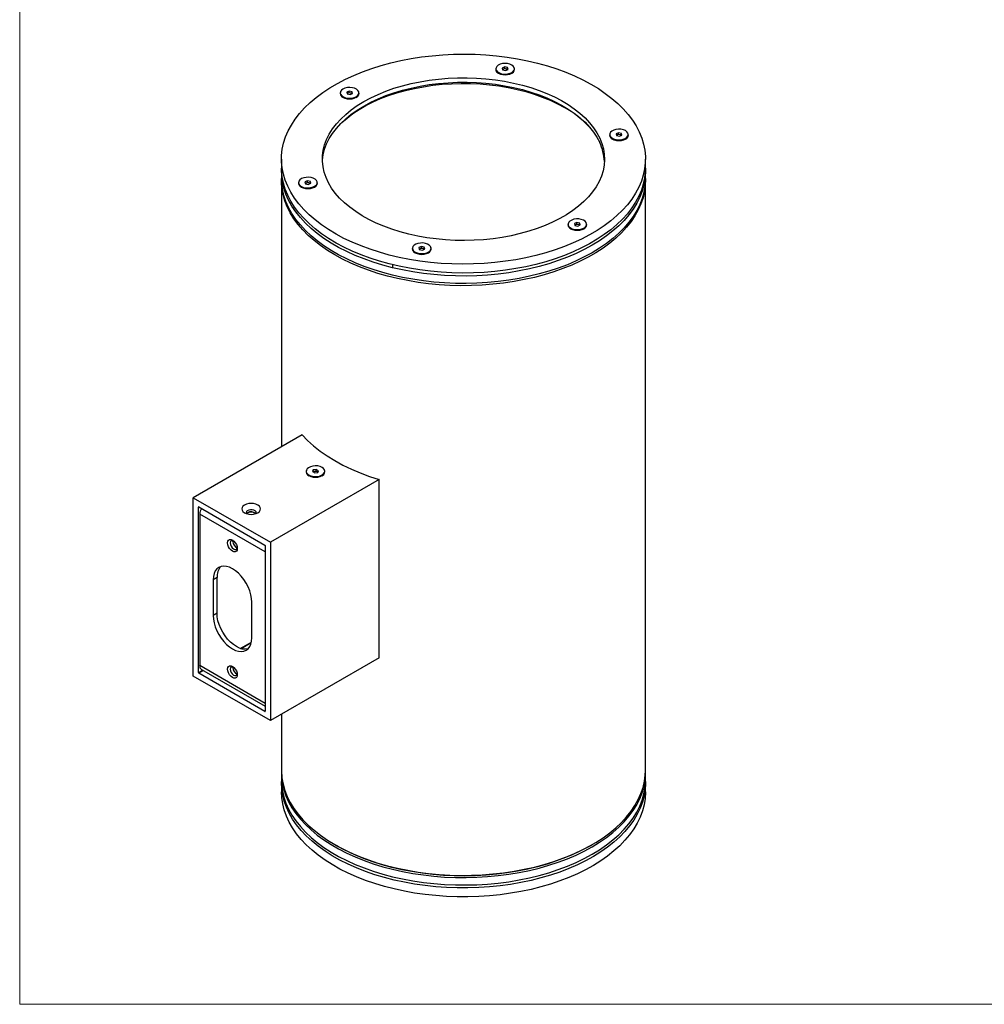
# Model space of a CAD drawing. Header units: millimetres. Extents: x -633 to 2709, y -2030 to 563.
# Tile 1 of 16: x -633 to -103, y -2030 to -1489. Entities that reach past the tile are written whole.
import ezdxf

# ---------------------------------------------------------------- set-up
doc = ezdxf.new("R2010")
doc.units = ezdxf.units.MM

msp = doc.modelspace()

# ---------------------------------------------------------------- linework, layer by layer
at = {"color": 7, "linetype": 'Continuous', "lineweight": 18}
for p, q in [((-632.58, -413.54), (-632.58, -2030.42)), ((-632.58, -2030.42), (406.5, -2030.42))]:
    msp.add_line(p, q, dxfattribs=at)
at = {"color": 7, "linetype": 'Continuous', "lineweight": 25}
for p, q in [((-366.04, -1515.13), (-367.41, -1515.73)), ((-364.44, -1515.51), (-366.04, -1515.13)), ((-366.04, -1516.06), (-366.04, -1515.13)), ((-364.21, -1516.5), (-364.44, -1515.51)), ((-364.44, -1516.45), (-364.44, -1515.51)), ((-370.91, -1516.12), (-370.91, -1516.53)), ((-367.41, -1515.73), (-367.19, -1516.73)), ((-366.73, -1516.37), (-367.22, -1516.59)), ((-367.19, -1516.73), (-365.59, -1517.11)), ((-366.04, -1516.06), (-366.73, -1516.37)), ((-365.24, -1516.26), (-366.04, -1516.06)), ((-365.59, -1517.11), (-364.21, -1516.5)), ((-364.44, -1516.45), (-365.24, -1516.26)), ((-364.41, -1516.59), (-364.44, -1516.45)), ((-360.71, -1516.53), (-360.71, -1516.12)), ((-456.4, -1529.34), (-456.4, -1529.75)), ((-451.52, -1528.35), (-452.9, -1528.96)), ((-452.9, -1528.96), (-452.67, -1529.95)), ((-452.21, -1529.59), (-452.7, -1529.81)), ((-452.67, -1529.95), (-451.07, -1530.33)), ((-451.52, -1529.29), (-452.21, -1529.59)), ((-449.92, -1528.73), (-451.52, -1528.35)), ((-451.52, -1529.29), (-451.52, -1528.35)), ((-450.72, -1529.48), (-451.52, -1529.29)), ((-451.07, -1530.33), (-449.7, -1529.72)), ((-449.92, -1529.67), (-450.72, -1529.48)), ((-449.7, -1529.72), (-449.92, -1528.73)), ((-449.92, -1529.67), (-449.92, -1528.73)), ((-449.89, -1529.81), (-449.92, -1529.67)), ((-446.2, -1529.75), (-446.2, -1529.34)), ((-308.33, -1552.24), (-308.33, -1552.65)), ((-308.33, -1552.65), (-308.29, -1553.04)), ((-303.46, -1551.25), (-304.83, -1551.86)), ((-304.83, -1551.86), (-304.61, -1552.85)), ((-304.15, -1552.5), (-304.64, -1552.71)), ((-304.61, -1552.85), (-303.01, -1553.23)), ((-303.46, -1552.19), (-304.15, -1552.5)), ((-301.86, -1551.63), (-303.46, -1551.25)), ((-303.46, -1552.19), (-303.46, -1551.25)), ((-302.66, -1552.38), (-303.46, -1552.19)), ((-303.01, -1553.23), (-301.63, -1552.63)), ((-301.86, -1552.57), (-302.66, -1552.38)), ((-301.63, -1552.63), (-301.86, -1551.63)), ((-301.86, -1552.57), (-301.86, -1551.63)), ((-301.83, -1552.71), (-301.86, -1552.57)), ((-298.13, -1552.65), (-298.13, -1552.24)), ((-488.72, -1565.79), (-488.72, -1570.69)), ((-288.72, -1570.69), (-288.72, -1565.79)), ((-488.72, -1572.33), (-488.72, -1576.41)), ((-288.72, -1576.41), (-288.72, -1572.33)), ((-488.72, -1577.63), (-488.72, -1723.96)), ((-479.3, -1578.69), (-479.3, -1579.1)), ((-474.43, -1577.7), (-475.8, -1578.31)), ((-475.8, -1578.31), (-475.58, -1579.3)), ((-475.12, -1578.94), (-475.61, -1579.16)), ((-475.58, -1579.3), (-473.98, -1579.68)), ((-474.43, -1578.64), (-475.12, -1578.94)), ((-472.83, -1578.08), (-474.43, -1577.7)), ((-474.43, -1578.64), (-474.43, -1577.7)), ((-473.63, -1578.83), (-474.43, -1578.64)), ((-473.98, -1579.68), (-472.6, -1579.07)), ((-472.83, -1579.02), (-473.63, -1578.83)), ((-472.6, -1579.07), (-472.83, -1578.08)), ((-472.83, -1579.02), (-472.83, -1578.08)), ((-472.8, -1579.16), (-472.83, -1579.02)), ((-469.1, -1579.1), (-469.1, -1578.69)), ((-288.72, -1901.8), (-288.72, -1577.63)), ((-331.24, -1601.59), (-331.24, -1602)), ((-326.37, -1600.6), (-327.74, -1601.21)), ((-327.74, -1601.21), (-327.51, -1602.2)), ((-327.05, -1601.84), (-327.55, -1602.06)), ((-327.51, -1602.2), (-325.91, -1602.58)), ((-326.37, -1601.54), (-327.05, -1601.84)), ((-324.77, -1600.98), (-326.37, -1600.6)), ((-326.37, -1601.54), (-326.37, -1600.6)), ((-325.57, -1601.73), (-326.37, -1601.54)), ((-325.91, -1602.58), (-324.54, -1601.98)), ((-324.77, -1601.92), (-325.57, -1601.73)), ((-324.54, -1601.98), (-324.77, -1600.98)), ((-324.77, -1601.92), (-324.77, -1600.98)), ((-324.73, -1602.06), (-324.77, -1601.92)), ((-321.04, -1602), (-321.04, -1601.59)), ((-416.72, -1614.82), (-416.72, -1615.22)), ((-411.85, -1613.82), (-413.22, -1614.43)), ((-413.22, -1614.43), (-413, -1615.42)), ((-412.54, -1615.07), (-413.03, -1615.29)), ((-413, -1615.42), (-411.4, -1615.81)), ((-411.85, -1614.76), (-412.54, -1615.07)), ((-410.25, -1614.21), (-411.85, -1613.82)), ((-411.85, -1614.76), (-411.85, -1613.82)), ((-411.05, -1614.95), (-411.85, -1614.76)), ((-411.4, -1615.81), (-410.02, -1615.2)), ((-410.25, -1615.15), (-411.05, -1614.95)), ((-410.02, -1615.2), (-410.25, -1614.21)), ((-410.25, -1615.15), (-410.25, -1614.21)), ((-410.22, -1615.28), (-410.25, -1615.15)), ((-406.52, -1615.22), (-406.52, -1614.82)), ((-427.79, -1623.66), (-427.79, -1625.48)), ((-477.39, -1717.42), (-537.21, -1751.95)), ((-475.14, -1737.34), (-475.14, -1737.75)), ((-471.26, -1736.63), (-471.71, -1737.6)), ((-469.59, -1736.37), (-471.26, -1736.63)), ((-471.26, -1737.57), (-471.26, -1736.63)), ((-470.42, -1737.44), (-471.26, -1737.57)), ((-469.59, -1737.31), (-470.42, -1737.44)), ((-468.36, -1737.08), (-469.59, -1736.37)), ((-469.59, -1737.31), (-469.59, -1736.37)), ((-468.98, -1737.67), (-469.59, -1737.31)), ((-468.81, -1738.05), (-468.36, -1737.08)), ((-464.94, -1737.75), (-464.94, -1737.34)), ((-434.96, -1741.91), (-494.78, -1776.45)), ((-471.71, -1737.6), (-470.48, -1738.31)), ((-471.26, -1737.57), (-471.37, -1737.8)), ((-470.48, -1738.31), (-468.81, -1738.05)), ((-468.71, -1737.82), (-468.98, -1737.67)), ((-434.96, -1839.89), (-434.96, -1741.91)), ((-537.21, -1751.95), (-494.78, -1776.45)), ((-537.21, -1849.94), (-537.21, -1751.95)), ((-534.21, -1756.96), (-534.38, -1757.06)), ((-534.38, -1848.1), (-534.38, -1757.06)), ((-534.21, -1756.96), (-497.79, -1777.98)), ((-497.61, -1781.75), (-533.68, -1760.94)), ((-533.68, -1760.94), (-533.68, -1844.22)), ((-515.47, -1775.94), (-515.41, -1775.43)), ((-497.61, -1778.28), (-497.61, -1869.33)), ((-494.78, -1776.45), (-494.78, -1874.43)), ((-524.13, -1795.84), (-526.25, -1797.07)), ((-524.13, -1815.44), (-524.13, -1795.84)), ((-526.25, -1797.07), (-526.25, -1816.66)), ((-505.04, -1828.91), (-505.04, -1809.31)), ((-524.13, -1815.44), (-526.25, -1816.66)), ((-511.35, -1834.81), (-505.26, -1831.29)), ((-505.37, -1831.76), (-510.89, -1834.95)), ((-434.96, -1839.89), (-494.78, -1874.43)), ((-497.61, -1865.04), (-533.68, -1844.22)), ((-515.47, -1845.34), (-515.41, -1844.83)), ((-494.78, -1874.43), (-537.21, -1849.94)), ((-534.38, -1848.1), (-531.99, -1846.72)), ((-531.63, -1846.92), (-534.21, -1848.41)), ((-497.79, -1869.43), (-534.21, -1848.41)), ((-532.74, -1846.28), (-497.61, -1866.56)), ((-497.79, -1869.43), (-497.61, -1869.33)), ((-488.72, -1870.93), (-488.72, -1901.8)), ((-488.72, -1903.02), (-488.72, -1907.11)), ((-288.72, -1907.11), (-288.72, -1903.02)), ((-488.72, -1908.74), (-488.72, -1913.64)), ((-288.72, -1913.64), (-288.72, -1908.74)), ((-459.44, -1942.61), (-458.38, -1943.23)), ((-319.06, -1943.23), (-318, -1942.61))]:
    msp.add_line(p, q, dxfattribs=at)
at = {"color": 7, "linetype": 'Continuous', "lineweight": 25, "flags": 128}
for points in [[(-292.13, -1550.85), (-290.76, -1554.18), (-289.74, -1557.55), (-289.07, -1560.95), (-288.75, -1564.37), (-288.78, -1567.79), (-289.16, -1571.2), (-289.89, -1574.6), (-290.97, -1577.96), (-292.39, -1581.28), (-294.15, -1584.55), (-296.24, -1587.75), (-298.65, -1590.88), (-301.38, -1593.91), (-304.42, -1596.85), (-307.76, -1599.68), (-311.38, -1602.39), (-315.27, -1604.97), (-319.42, -1607.41), (-323.81, -1609.71), (-328.43, -1611.85), (-333.26, -1613.83), (-338.29, -1615.64), (-343.5, -1617.28), (-348.86, -1618.74), (-354.36, -1620.01), (-359.99, -1621.09), (-365.71, -1621.97), (-371.52, -1622.66), (-377.38, -1623.15), (-383.29, -1623.44), (-389.21, -1623.52), (-395.14, -1623.4), (-401.04, -1623.08), (-406.89, -1622.56), (-412.69, -1621.84), (-418.4, -1620.92), (-424, -1619.81), (-429.48, -1618.51), (-434.82, -1617.02), (-440, -1615.35), (-444.99, -1613.51), (-449.79, -1611.51), (-454.37, -1609.34), (-458.73, -1607.01), (-462.83, -1604.55), (-466.68, -1601.95), (-470.25, -1599.22), (-473.54, -1596.37), (-476.53, -1593.41), (-479.21, -1590.36), (-481.57, -1587.22), (-483.61, -1584.01), (-485.31, -1580.73), (-486.68, -1577.4), (-487.69, -1574.03), (-488.37, -1570.63), (-488.69, -1567.22), (-488.66, -1563.8), (-488.28, -1560.38), (-487.55, -1556.99), (-486.47, -1553.62), (-485.05, -1550.3), (-483.29, -1547.03), (-481.2, -1543.83), (-478.79, -1540.71), (-476.05, -1537.67), (-473.01, -1534.74), (-469.68, -1531.91), (-466.06, -1529.2), (-462.17, -1526.62), (-458.02, -1524.17), (-453.63, -1521.88), (-449.01, -1519.73), (-444.17, -1517.75), (-439.15, -1515.94), (-433.94, -1514.3), (-428.58, -1512.85), (-423.08, -1511.58), (-417.45, -1510.5), (-411.73, -1509.61), (-405.92, -1508.92), (-400.06, -1508.44), (-394.15, -1508.15), (-388.22, -1508.06), (-382.3, -1508.18), (-376.4, -1508.5), (-370.54, -1509.03), (-364.75, -1509.75), (-359.04, -1510.67), (-353.44, -1511.78), (-347.95, -1513.08), (-342.62, -1514.56), (-337.44, -1516.23), (-332.45, -1518.07), (-327.65, -1520.08), (-323.06, -1522.25), (-318.71, -1524.57), (-314.6, -1527.04), (-310.76, -1529.64), (-307.18, -1532.37), (-303.9, -1535.22), (-300.91, -1538.17), (-298.23, -1541.22), (-295.87, -1544.36), (-293.83, -1547.57), (-292.13, -1550.85)], [(-367.77, -1518.84), (-366.42, -1519.04), (-365.03, -1519.03), (-363.7, -1518.8), (-362.53, -1518.37), (-361.6, -1517.77), (-360.98, -1517.06), (-360.72, -1516.27), (-360.84, -1515.47), (-361.33, -1514.72), (-362.15, -1514.07), (-363.24, -1513.58), (-364.52, -1513.27), (-365.9, -1513.17), (-367.27, -1513.3), (-368.54, -1513.63), (-369.6, -1514.14), (-370.38, -1514.81), (-370.82, -1515.57), (-370.89, -1516.37), (-370.59, -1517.15), (-369.93, -1517.86), (-368.96, -1518.43), (-367.77, -1518.84)], [(-370.87, -1515.76), (-371.01, -1516.44), (-370.84, -1517.22)], [(-370.84, -1517.22), (-370.32, -1517.94), (-369.49, -1518.57), (-368.41, -1519.04), (-367.16, -1519.34), (-365.81, -1519.45), (-364.47, -1519.34), (-363.21, -1519.04), (-362.14, -1518.57), (-361.31, -1517.94), (-360.79, -1517.22), (-360.61, -1516.44), (-360.75, -1515.76)], [(-313.86, -1554.21), (-312.68, -1557.16), (-311.84, -1560.14), (-311.35, -1563.15), (-311.22, -1566.17), (-311.44, -1569.19), (-312.02, -1572.19), (-312.94, -1575.17), (-314.21, -1578.1), (-315.82, -1580.98), (-317.76, -1583.78), (-320.03, -1586.51), (-322.61, -1589.14), (-325.49, -1591.66), (-328.66, -1594.07), (-332.1, -1596.34), (-335.8, -1598.48), (-339.74, -1600.47), (-343.91, -1602.3), (-348.28, -1603.96), (-352.84, -1605.45), (-357.56, -1606.76), (-362.42, -1607.88), (-367.4, -1608.81), (-372.48, -1609.54), (-377.63, -1610.07), (-382.83, -1610.4), (-388.06, -1610.53), (-393.3, -1610.45), (-398.51, -1610.17), (-403.68, -1609.69), (-408.78, -1609.01), (-413.79, -1608.13), (-418.68, -1607.05), (-423.44, -1605.79), (-428.03, -1604.35), (-432.45, -1602.73), (-436.67, -1600.94), (-440.67, -1598.99), (-444.44, -1596.89), (-447.95, -1594.65), (-451.19, -1592.27), (-454.14, -1589.78), (-456.8, -1587.17), (-459.14, -1584.47), (-461.16, -1581.69), (-462.86, -1578.83), (-464.21, -1575.91), (-465.22, -1572.94), (-465.88, -1569.94), (-466.19, -1566.93), (-466.15, -1563.9), (-465.75, -1560.89), (-465, -1557.9), (-463.91, -1554.94), (-462.47, -1552.04), (-460.69, -1549.2), (-458.58, -1546.43), (-456.16, -1543.75), (-453.43, -1541.17), (-450.4, -1538.71), (-447.09, -1536.37), (-443.52, -1534.16), (-439.7, -1532.09), (-435.64, -1530.18), (-431.37, -1528.44), (-426.9, -1526.86), (-422.26, -1525.46), (-417.47, -1524.25), (-412.54, -1523.22), (-407.51, -1522.39), (-402.39, -1521.75), (-397.21, -1521.32), (-391.99, -1521.09), (-386.76, -1521.07), (-381.53, -1521.25), (-376.34, -1521.63), (-371.2, -1522.21), (-366.14, -1522.99), (-361.19, -1523.97), (-356.36, -1525.14), (-351.68, -1526.49), (-347.17, -1528.03), (-342.85, -1529.73), (-338.74, -1531.6), (-334.85, -1533.63), (-331.21, -1535.8), (-327.84, -1538.11), (-324.74, -1540.55), (-321.93, -1543.1), (-319.43, -1545.75), (-317.24, -1548.5), (-315.38, -1551.32), (-313.86, -1554.21)], [(-466.19, -1567.06), (-466.15, -1566.35), (-465.75, -1563.34), (-465, -1560.35), (-463.91, -1557.39), (-462.47, -1554.49), (-460.69, -1551.65), (-458.58, -1548.88), (-456.16, -1546.2), (-453.43, -1543.62), (-450.4, -1541.16), (-447.09, -1538.81), (-443.52, -1536.61), (-439.7, -1534.54), (-435.64, -1532.63), (-431.37, -1530.89), (-426.9, -1529.31), (-422.26, -1527.91), (-417.47, -1526.69), (-412.54, -1525.67), (-407.51, -1524.84), (-402.39, -1524.2), (-397.21, -1523.77), (-391.99, -1523.54), (-386.76, -1523.52), (-381.53, -1523.7), (-376.34, -1524.08), (-371.2, -1524.66), (-366.14, -1525.44), (-361.19, -1526.42), (-356.36, -1527.59), (-351.68, -1528.94), (-347.17, -1530.48), (-342.85, -1532.18), (-338.74, -1534.05), (-334.85, -1536.08), (-331.21, -1538.25), (-327.84, -1540.56), (-324.74, -1543), (-321.93, -1545.55), (-319.43, -1548.2), (-317.24, -1550.95), (-315.38, -1553.77), (-313.86, -1556.66)], [(-457.51, -1547.63), (-455.58, -1545.72), (-452.69, -1543.2), (-449.5, -1540.79), (-446.05, -1538.51), (-442.34, -1536.37), (-438.39, -1534.38), (-434.22, -1532.54), (-429.85, -1530.87), (-425.29, -1529.37), (-420.57, -1528.05), (-415.7, -1526.91), (-410.72, -1525.97), (-405.64, -1525.22), (-400.48, -1524.66), (-395.27, -1524.31), (-390.03, -1524.16), (-384.79, -1524.21), (-379.56, -1524.46), (-374.37, -1524.91), (-369.25, -1525.57), (-364.21, -1526.42), (-359.29, -1527.46), (-354.49, -1528.69), (-349.85, -1530.1), (-345.38, -1531.68), (-341.1, -1533.44), (-337.04, -1535.35), (-333.21, -1537.42)], [(-448.19, -1531.68), (-447.22, -1531.11), (-446.54, -1530.4), (-446.22, -1529.62), (-446.28, -1528.82), (-446.7, -1528.06), (-447.47, -1527.39), (-448.53, -1526.87), (-449.78, -1526.53), (-451.15, -1526.4), (-452.53, -1526.48), (-453.82, -1526.78), (-454.92, -1527.27), (-455.76, -1527.91), (-456.26, -1528.66), (-456.39, -1529.46), (-456.15, -1530.25), (-455.55, -1530.97), (-454.63, -1531.57), (-453.46, -1532.01), (-452.14, -1532.24), (-450.75, -1532.27), (-449.4, -1532.07), (-448.19, -1531.68)], [(-456.36, -1528.98), (-456.5, -1529.67), (-456.32, -1530.44)], [(-456.32, -1530.44), (-455.8, -1531.17), (-454.97, -1531.79), (-453.9, -1532.27), (-452.64, -1532.57), (-451.3, -1532.67), (-449.95, -1532.57), (-448.7, -1532.27), (-447.62, -1531.79), (-446.79, -1531.17), (-446.27, -1530.44), (-446.1, -1529.67), (-446.24, -1528.98)], [(-308.3, -1551.88), (-308.43, -1552.57), (-308.26, -1553.35)], [(-308.29, -1552.63), (-307.92, -1553.4), (-307.21, -1554.09), (-306.2, -1554.64), (-304.97, -1555.01), (-303.61, -1555.18), (-302.23, -1555.13), (-300.91, -1554.87), (-299.77, -1554.41), (-298.89, -1553.79), (-298.33, -1553.05), (-298.13, -1552.26), (-298.32, -1551.47), (-298.86, -1550.73), (-299.73, -1550.1), (-300.86, -1549.64), (-302.17, -1549.36), (-303.55, -1549.3), (-304.91, -1549.46), (-306.15, -1549.83), (-307.17, -1550.37), (-307.9, -1551.05), (-308.28, -1551.83), (-308.29, -1552.63)], [(-308.26, -1553.35), (-307.74, -1554.07), (-306.91, -1554.69), (-305.83, -1555.17), (-304.58, -1555.47), (-303.23, -1555.57), (-301.89, -1555.47), (-300.63, -1555.17), (-299.56, -1554.69), (-298.73, -1554.07), (-298.21, -1553.35), (-298.03, -1552.57), (-298.17, -1551.88)], [(-288.72, -1570.69), (-288.78, -1572.69), (-289.16, -1576.1), (-289.89, -1579.5), (-290.97, -1582.86), (-292.39, -1586.18), (-294.15, -1589.45), (-296.24, -1592.65), (-298.65, -1595.78), (-301.38, -1598.81), (-304.42, -1601.75), (-307.76, -1604.58), (-311.38, -1607.29), (-315.27, -1609.87), (-319.42, -1612.31), (-323.81, -1614.61), (-328.43, -1616.75), (-333.26, -1618.73), (-338.29, -1620.54), (-343.5, -1622.18), (-348.86, -1623.64), (-354.36, -1624.91), (-359.99, -1625.99), (-365.71, -1626.87), (-371.52, -1627.56), (-377.38, -1628.05), (-383.29, -1628.34), (-389.21, -1628.42), (-395.14, -1628.3), (-401.04, -1627.98), (-406.89, -1627.46), (-412.69, -1626.74), (-418.4, -1625.82), (-424, -1624.71), (-429.48, -1623.41), (-434.82, -1621.92), (-440, -1620.25), (-444.99, -1618.41), (-449.79, -1616.4), (-454.37, -1614.24), (-458.73, -1611.91), (-462.83, -1609.45), (-466.68, -1606.84), (-470.25, -1604.11), (-473.54, -1601.27), (-476.53, -1598.31), (-479.21, -1595.26), (-481.57, -1592.12), (-483.61, -1588.91), (-485.31, -1585.63), (-486.68, -1582.3), (-487.69, -1578.93), (-488.37, -1575.53), (-488.69, -1572.12), (-488.72, -1570.69)], [(-288.73, -1571.51), (-288.73, -1573.18), (-288.99, -1576.6), (-289.61, -1580), (-290.57, -1583.38), (-291.88, -1586.71), (-293.52, -1590), (-295.5, -1593.23), (-297.81, -1596.38), (-300.44, -1599.44), (-303.38, -1602.42), (-306.62, -1605.28), (-310.14, -1608.03), (-313.94, -1610.66), (-318.01, -1613.15), (-322.32, -1615.49), (-326.87, -1617.69), (-331.63, -1619.72), (-336.6, -1621.59), (-341.74, -1623.29), (-347.05, -1624.8), (-352.51, -1626.14), (-358.1, -1627.28), (-363.79, -1628.23), (-369.57, -1628.99), (-375.42, -1629.54), (-381.32, -1629.9), (-387.24, -1630.05), (-393.16, -1630), (-399.07, -1629.74), (-404.95, -1629.29), (-410.76, -1628.63), (-416.5, -1627.78), (-422.15, -1626.73), (-427.67, -1625.49), (-433.06, -1624.07), (-438.29, -1622.46), (-443.35, -1620.68), (-448.21, -1618.73), (-452.87, -1616.61), (-457.3, -1614.34), (-461.49, -1611.92), (-465.43, -1609.36), (-469.09, -1606.67), (-472.48, -1603.86), (-475.57, -1600.94), (-478.35, -1597.92), (-480.82, -1594.81), (-482.97, -1591.62), (-484.78, -1588.37), (-486.26, -1585.05), (-487.39, -1581.69), (-488.18, -1578.3), (-488.62, -1574.89), (-488.71, -1571.51)], [(-288.72, -1576.41), (-288.73, -1577.26), (-288.99, -1580.68), (-289.61, -1584.08), (-290.57, -1587.46), (-291.88, -1590.8), (-293.52, -1594.08), (-295.5, -1597.31), (-297.81, -1600.46), (-300.44, -1603.53), (-303.38, -1606.5), (-306.62, -1609.36), (-310.14, -1612.11), (-313.94, -1614.74), (-318.01, -1617.23), (-322.32, -1619.57), (-326.87, -1621.77), (-331.63, -1623.81), (-336.6, -1625.67), (-341.74, -1627.37), (-347.05, -1628.89), (-352.51, -1630.22), (-358.1, -1631.36), (-363.79, -1632.31), (-369.57, -1633.07), (-375.42, -1633.62), (-381.32, -1633.98), (-387.24, -1634.13), (-393.16, -1634.08), (-399.07, -1633.83), (-404.95, -1633.37), (-410.76, -1632.72), (-416.5, -1631.86), (-422.15, -1630.82), (-427.67, -1629.58), (-433.06, -1628.15), (-438.29, -1626.54), (-443.35, -1624.76), (-448.21, -1622.81), (-452.87, -1620.69), (-457.3, -1618.42), (-461.49, -1616), (-465.43, -1613.44), (-469.09, -1610.75), (-472.48, -1607.94), (-475.57, -1605.03), (-478.35, -1602), (-480.82, -1598.89), (-482.97, -1595.71), (-484.78, -1592.45), (-486.26, -1589.13), (-487.39, -1585.78), (-488.18, -1582.39), (-488.62, -1578.97), (-488.72, -1576.41)], [(-288.72, -1577.02), (-288.82, -1580.2), (-289.26, -1583.61), (-290.04, -1587), (-291.18, -1590.36), (-292.66, -1593.67), (-294.47, -1596.93), (-296.62, -1600.12), (-299.09, -1603.23), (-301.87, -1606.25), (-304.96, -1609.17), (-308.34, -1611.98), (-312.01, -1614.67), (-315.94, -1617.23), (-320.13, -1619.64), (-324.57, -1621.92), (-329.22, -1624.03), (-334.09, -1625.99), (-339.15, -1627.77), (-344.38, -1629.38), (-349.77, -1630.8), (-355.29, -1632.04), (-360.93, -1633.09), (-366.67, -1633.94), (-372.49, -1634.6), (-378.36, -1635.05), (-384.27, -1635.3), (-390.2, -1635.36), (-396.12, -1635.2), (-402.02, -1634.85), (-407.86, -1634.29), (-413.65, -1633.54), (-419.34, -1632.59), (-424.92, -1631.45), (-430.38, -1630.11), (-435.7, -1628.6), (-440.84, -1626.9), (-445.81, -1625.03), (-450.57, -1622.99), (-455.12, -1620.8), (-459.43, -1618.45), (-463.49, -1615.96), (-467.3, -1613.34), (-470.82, -1610.59), (-474.06, -1607.72), (-477, -1604.75), (-479.63, -1601.68), (-481.93, -1598.53), (-483.92, -1595.31), (-485.56, -1592.02), (-486.87, -1588.69), (-487.83, -1585.31), (-488.44, -1581.91), (-488.71, -1578.49), (-488.71, -1577.02)], [(-479.26, -1578.33), (-479.4, -1579.02), (-479.23, -1579.79)], [(-469.15, -1578.31), (-469.51, -1577.53), (-470.23, -1576.84), (-471.24, -1576.29), (-472.47, -1575.92), (-473.83, -1575.75), (-475.21, -1575.8), (-476.52, -1576.07), (-477.66, -1576.53), (-478.55, -1577.15), (-479.11, -1577.88), (-479.3, -1578.67), (-479.12, -1579.47), (-478.58, -1580.2), (-477.71, -1580.83), (-476.58, -1581.3), (-475.27, -1581.57), (-473.88, -1581.63), (-472.52, -1581.47), (-471.29, -1581.1), (-470.27, -1580.56), (-469.54, -1579.88), (-469.15, -1579.11), (-469.15, -1578.31)], [(-479.23, -1579.79), (-478.71, -1580.52), (-477.88, -1581.14), (-476.8, -1581.62), (-475.55, -1581.92), (-474.2, -1582.02), (-472.86, -1581.92), (-471.6, -1581.62), (-470.53, -1581.14), (-469.7, -1580.52), (-469.18, -1579.79), (-469, -1579.02), (-469.14, -1578.33)], [(-331.2, -1601.23), (-331.34, -1601.92), (-331.16, -1602.7)], [(-329.24, -1599.26), (-330.22, -1599.83), (-330.89, -1600.53), (-331.22, -1601.31), (-331.16, -1602.11), (-330.73, -1602.87), (-329.96, -1603.54), (-328.91, -1604.06), (-327.66, -1604.4), (-326.28, -1604.54), (-324.9, -1604.45), (-323.62, -1604.15), (-322.51, -1603.66), (-321.68, -1603.02), (-321.18, -1602.27), (-321.04, -1601.48), (-321.29, -1600.69), (-321.89, -1599.96), (-322.81, -1599.36), (-323.98, -1598.93), (-325.3, -1598.69), (-326.69, -1598.67), (-328.04, -1598.86), (-329.24, -1599.26)], [(-331.16, -1602.7), (-330.64, -1603.42), (-329.82, -1604.04), (-328.74, -1604.52), (-327.49, -1604.82), (-326.14, -1604.92), (-324.79, -1604.82), (-323.54, -1604.52), (-322.46, -1604.04), (-321.64, -1603.42), (-321.12, -1602.7), (-320.94, -1601.92), (-321.08, -1601.23)], [(-409.67, -1612.1), (-411.02, -1611.89), (-412.4, -1611.91), (-413.74, -1612.14), (-414.91, -1612.56), (-415.84, -1613.16), (-416.46, -1613.88), (-416.72, -1614.66), (-416.6, -1615.46), (-416.11, -1616.21), (-415.29, -1616.86), (-414.2, -1617.36), (-412.92, -1617.66), (-411.54, -1617.76), (-410.16, -1617.64), (-408.9, -1617.3), (-407.84, -1616.79), (-407.06, -1616.13), (-406.61, -1615.37), (-406.54, -1614.56), (-406.85, -1613.78), (-407.51, -1613.08), (-408.47, -1612.5), (-409.67, -1612.1)], [(-416.69, -1614.45), (-416.82, -1615.14), (-416.65, -1615.92)], [(-416.65, -1615.92), (-416.13, -1616.64), (-415.3, -1617.26), (-414.22, -1617.74), (-412.97, -1618.04), (-411.62, -1618.14), (-410.28, -1618.04), (-409.02, -1617.74), (-407.95, -1617.26), (-407.12, -1616.64), (-406.6, -1615.92), (-406.42, -1615.14), (-406.56, -1614.45)], [(-427.79, -1625.48), (-427.87, -1625.43), (-427.95, -1625.43), (-427.97, -1625.44)], [(-477.39, -1717.42), (-474.41, -1720.49), (-471.11, -1723.44), (-467.5, -1726.28), (-463.6, -1728.98), (-459.43, -1731.54), (-454.99, -1733.95), (-450.31, -1736.2), (-445.4, -1738.28), (-440.27, -1740.19), (-434.96, -1741.91)], [(-466.43, -1735.26), (-467.54, -1734.77), (-468.83, -1734.48), (-470.21, -1734.4), (-471.58, -1734.53), (-472.83, -1734.88), (-473.88, -1735.41), (-474.64, -1736.08), (-475.06, -1736.84), (-475.11, -1737.64), (-474.78, -1738.42), (-474.1, -1739.12), (-473.12, -1739.69), (-471.91, -1740.08), (-470.56, -1740.27), (-469.17, -1740.24), (-467.85, -1740), (-466.68, -1739.56), (-465.77, -1738.96), (-465.18, -1738.23), (-464.94, -1737.44), (-465.08, -1736.64), (-465.59, -1735.9), (-466.43, -1735.26)], [(-473.71, -1739.79), (-472.64, -1740.27), (-471.38, -1740.57), (-470.04, -1740.67), (-468.69, -1740.57), (-467.44, -1740.27), (-466.36, -1739.79), (-465.53, -1739.17), (-465.01, -1738.44), (-464.84, -1737.67), (-464.97, -1736.98)], [(-509.07, -1760.2), (-507.99, -1760.68), (-506.74, -1760.98), (-505.39, -1761.08), (-504.05, -1760.98), (-502.79, -1760.68), (-501.71, -1760.2), (-500.89, -1759.58), (-500.37, -1758.85), (-500.19, -1758.08), (-500.37, -1757.3), (-500.89, -1756.58), (-501.71, -1755.95), (-502.79, -1755.48), (-504.05, -1755.18), (-505.39, -1755.08), (-506.74, -1755.18), (-507.99, -1755.48), (-509.07, -1755.95), (-509.89, -1756.58), (-510.41, -1757.3), (-510.59, -1758.08), (-510.41, -1758.85), (-509.89, -1759.58), (-509.07, -1760.2)], [(-502.87, -1760.71), (-502.67, -1760.3), (-502.71, -1759.71), (-503.12, -1759.18), (-503.84, -1758.77), (-504.76, -1758.53), (-505.77, -1758.51), (-506.73, -1758.69), (-507.51, -1759.06), (-508, -1759.57), (-508.14, -1760.15), (-507.91, -1760.71)], [(-507.91, -1760.71), (-507.91, -1760.7), (-507.34, -1760.22)], [(-518.3, -1776.75), (-518.17, -1775.88), (-517.79, -1775.25), (-517.2, -1774.91), (-516.46, -1774.9), (-515.64, -1775.22), (-514.83, -1775.85), (-514.09, -1776.71), (-513.5, -1777.72), (-513.12, -1778.8), (-512.99, -1779.82), (-513.12, -1780.69), (-513.5, -1781.32), (-514.09, -1781.66), (-514.83, -1781.67), (-515.64, -1781.35), (-516.46, -1780.72), (-517.2, -1779.86), (-517.79, -1778.85), (-518.17, -1777.78), (-518.3, -1776.75)], [(-515.26, -1775.48), (-515.8, -1775.37), (-516.37, -1775.54), (-516.75, -1776.02), (-516.88, -1776.75)], [(-516.88, -1776.75), (-516.75, -1777.64), (-516.37, -1778.56), (-515.8, -1779.39), (-515.12, -1780.01), (-514.41, -1780.34), (-513.77, -1780.35), (-513.28, -1780.01), (-513.03, -1779.39), (-513.02, -1779.36)], [(-505.04, -1809.31), (-505.17, -1807.32), (-505.56, -1805.23), (-506.19, -1803.09), (-507.06, -1800.94), (-508.14, -1798.86), (-509.41, -1796.88), (-510.83, -1795.06), (-512.37, -1793.43), (-513.99, -1792.05), (-515.64, -1790.94), (-517.3, -1790.14), (-518.92, -1789.65), (-520.46, -1789.5), (-521.88, -1789.68), (-523.14, -1790.2), (-524.23, -1791.04), (-525.1, -1792.17), (-525.73, -1793.58), (-526.12, -1795.23), (-526.25, -1797.07)], [(-526.25, -1816.66), (-526.12, -1818.66), (-525.73, -1820.75), (-525.1, -1822.89), (-524.23, -1825.03), (-523.14, -1827.12), (-521.88, -1829.1), (-520.46, -1830.92), (-518.92, -1832.54), (-517.3, -1833.93), (-515.64, -1835.04), (-513.99, -1835.84), (-512.37, -1836.33), (-510.83, -1836.48), (-509.41, -1836.3), (-508.14, -1835.78), (-507.06, -1834.94), (-506.19, -1833.8), (-505.56, -1832.4), (-505.17, -1830.75), (-505.04, -1828.91)], [(-507.16, -1835.04), (-507.29, -1835.07), (-508.71, -1835.26), (-510.25, -1835.1), (-511.86, -1834.62), (-513.52, -1833.81), (-515.18, -1832.7), (-516.8, -1831.32), (-518.34, -1829.7), (-519.76, -1827.87), (-521.02, -1825.89), (-522.1, -1823.81), (-522.97, -1821.67), (-523.61, -1819.52), (-524, -1817.43), (-524.13, -1815.44)], [(-518.3, -1846.16), (-518.17, -1845.29), (-517.79, -1844.65), (-517.2, -1844.31), (-516.46, -1844.31), (-515.64, -1844.63), (-514.83, -1845.25), (-514.09, -1846.11), (-513.5, -1847.13), (-513.12, -1848.2), (-512.99, -1849.22), (-513.12, -1850.09), (-513.5, -1850.73), (-514.09, -1851.07), (-514.83, -1851.08), (-515.64, -1850.75), (-516.46, -1850.13), (-517.2, -1849.27), (-517.79, -1848.25), (-518.17, -1847.18), (-518.3, -1846.16)], [(-515.26, -1844.88), (-515.8, -1844.77), (-516.37, -1844.94), (-516.75, -1845.43), (-516.88, -1846.16)], [(-516.88, -1846.16), (-516.75, -1847.05), (-516.37, -1847.97), (-515.8, -1848.79), (-515.12, -1849.42), (-514.41, -1849.75), (-513.77, -1849.75), (-513.28, -1849.42), (-513.03, -1848.8), (-513.02, -1848.77)], [(-488.72, -1901.8), (-488.71, -1902.65), (-488.44, -1906.07), (-487.83, -1909.48), (-486.87, -1912.85), (-485.56, -1916.19), (-483.92, -1919.48), (-481.93, -1922.7), (-479.63, -1925.85), (-477, -1928.92), (-474.06, -1931.89), (-470.82, -1934.76), (-467.3, -1937.51), (-463.49, -1940.13), (-459.43, -1942.62)], [(-488.71, -1902.41), (-488.62, -1905.59), (-488.18, -1909), (-487.39, -1912.39), (-486.26, -1915.75), (-484.78, -1919.06), (-482.97, -1922.32), (-480.82, -1925.51), (-478.35, -1928.62), (-475.57, -1931.64), (-472.48, -1934.56), (-469.09, -1937.37), (-465.43, -1940.06), (-461.49, -1942.62), (-457.3, -1945.04), (-452.87, -1947.31), (-448.21, -1949.42), (-443.35, -1951.38), (-438.29, -1953.16), (-433.06, -1954.77), (-427.67, -1956.19), (-422.15, -1957.43), (-416.5, -1958.48), (-410.76, -1959.33), (-404.95, -1959.99), (-399.07, -1960.44), (-393.16, -1960.7), (-387.24, -1960.75), (-381.32, -1960.59), (-375.42, -1960.24), (-369.57, -1959.69), (-363.79, -1958.93), (-358.1, -1957.98), (-352.51, -1956.84), (-347.05, -1955.5), (-341.74, -1953.99), (-336.6, -1952.29), (-331.63, -1950.42), (-326.87, -1948.39), (-322.32, -1946.19), (-318.01, -1943.84)], [(-459.43, -1942.62), (-455.12, -1944.97), (-450.57, -1947.16), (-445.81, -1949.2), (-440.84, -1951.07), (-435.7, -1952.76), (-430.38, -1954.28), (-424.92, -1955.61), (-419.34, -1956.76), (-413.65, -1957.71), (-407.86, -1958.46), (-402.02, -1959.02), (-396.12, -1959.37), (-390.2, -1959.52), (-384.27, -1959.47), (-378.36, -1959.22), (-372.49, -1958.76), (-366.67, -1958.11), (-360.93, -1957.26), (-355.29, -1956.21), (-349.77, -1954.97), (-344.38, -1953.54), (-339.15, -1951.94), (-334.09, -1950.15), (-329.22, -1948.2), (-324.57, -1946.08), (-320.13, -1943.81), (-315.94, -1941.39), (-312.01, -1938.83), (-308.34, -1936.15), (-304.96, -1933.34), (-301.87, -1930.42), (-299.09, -1927.4), (-296.62, -1924.29), (-294.47, -1921.1), (-292.66, -1917.84), (-291.18, -1914.53), (-290.04, -1911.17), (-289.26, -1907.78), (-288.82, -1904.37), (-288.72, -1901.8)], [(-318.01, -1943.84), (-313.94, -1941.35), (-310.14, -1938.73), (-306.62, -1935.98), (-303.38, -1933.11), (-300.44, -1930.14), (-297.81, -1927.08), (-295.5, -1923.93), (-293.52, -1920.7), (-291.88, -1917.41), (-290.57, -1914.08), (-289.61, -1910.7), (-288.99, -1907.3), (-288.73, -1903.88), (-288.72, -1902.41)], [(-488.72, -1907.11), (-488.62, -1909.67), (-488.18, -1913.08), (-487.39, -1916.48), (-486.26, -1919.83), (-484.78, -1923.15), (-482.97, -1926.4), (-480.82, -1929.59), (-478.35, -1932.7), (-475.57, -1935.72), (-472.48, -1938.64), (-469.09, -1941.45), (-465.43, -1944.14), (-461.49, -1946.7), (-457.3, -1949.12), (-452.87, -1951.39), (-448.21, -1953.51), (-443.35, -1955.46), (-438.29, -1957.24), (-433.06, -1958.85), (-427.67, -1960.28), (-422.15, -1961.51), (-416.5, -1962.56), (-410.76, -1963.42), (-404.95, -1964.07), (-399.07, -1964.53), (-393.16, -1964.78), (-387.24, -1964.83), (-381.32, -1964.68), (-375.42, -1964.32), (-369.57, -1963.77), (-363.79, -1963.01), (-358.1, -1962.06), (-352.51, -1960.92), (-347.05, -1959.59), (-341.74, -1958.07), (-336.6, -1956.37), (-331.63, -1954.5), (-326.87, -1952.47), (-322.32, -1950.27), (-318.01, -1947.93)], [(-362.84, -1964.5), (-368.6, -1965.29), (-374.44, -1965.88), (-380.33, -1966.27), (-386.25, -1966.45), (-392.18, -1966.43), (-398.09, -1966.21), (-403.97, -1965.79), (-409.8, -1965.17), (-415.55, -1964.35), (-421.21, -1963.34), (-426.76, -1962.13), (-432.17, -1960.73), (-437.43, -1959.16), (-442.52, -1957.4), (-447.42, -1955.48), (-452.11, -1953.39), (-456.58, -1951.14), (-460.81, -1948.75), (-464.79, -1946.21), (-468.5, -1943.54), (-471.93, -1940.75), (-475.07, -1937.85), (-477.91, -1934.85), (-480.43, -1931.75), (-482.63, -1928.57), (-484.5, -1925.33), (-486.04, -1922.02), (-487.23, -1918.67), (-488.07, -1915.28), (-488.57, -1911.88), (-488.72, -1908.45), (-488.71, -1907.92)], [(-288.73, -1907.92), (-288.72, -1909.03), (-288.92, -1912.44), (-289.48, -1915.85), (-290.38, -1919.23), (-291.63, -1922.58), (-293.22, -1925.87), (-295.15, -1929.11), (-297.4, -1932.27), (-299.98, -1935.35), (-302.87, -1938.34), (-306.06, -1941.23), (-309.53, -1944), (-313.29, -1946.64), (-317.31, -1949.16), (-321.59, -1951.53), (-326.09, -1953.75), (-330.82, -1955.81), (-335.75, -1957.71), (-340.87, -1959.43), (-346.16, -1960.98), (-351.59, -1962.34), (-357.16, -1963.52), (-362.84, -1964.5)], [(-318.01, -1947.93), (-313.94, -1945.44), (-310.14, -1942.81), (-306.62, -1940.06), (-303.38, -1937.2), (-300.44, -1934.23), (-297.81, -1931.16), (-295.5, -1928.01), (-293.52, -1924.78), (-291.88, -1921.5), (-290.57, -1918.16), (-289.61, -1914.78), (-288.99, -1911.38), (-288.73, -1907.96), (-288.72, -1907.11)], [(-362.84, -1969.4), (-368.6, -1970.19), (-374.44, -1970.78), (-380.33, -1971.16), (-386.25, -1971.35), (-392.18, -1971.33), (-398.09, -1971.11), (-403.97, -1970.69), (-409.8, -1970.07), (-415.55, -1969.25), (-421.21, -1968.24), (-426.76, -1967.03), (-432.17, -1965.63), (-437.43, -1964.06), (-442.52, -1962.3), (-447.42, -1960.38), (-452.11, -1958.29), (-456.58, -1956.04), (-460.81, -1953.65), (-464.79, -1951.11), (-468.5, -1948.44), (-471.93, -1945.65), (-475.07, -1942.75), (-477.91, -1939.75), (-480.43, -1936.65), (-482.63, -1933.47), (-484.5, -1930.23), (-486.04, -1926.92), (-487.23, -1923.57), (-488.07, -1920.18), (-488.57, -1916.77), (-488.72, -1913.64)], [(-288.72, -1913.64), (-288.72, -1913.92), (-288.92, -1917.34), (-289.48, -1920.75), (-290.38, -1924.13), (-291.63, -1927.48), (-293.22, -1930.77), (-295.15, -1934.01), (-297.4, -1937.17), (-299.98, -1940.25), (-302.87, -1943.24), (-306.06, -1946.13), (-309.53, -1948.9), (-313.29, -1951.54), (-317.31, -1954.05), (-321.59, -1956.43), (-326.09, -1958.65), (-330.82, -1960.71), (-335.75, -1962.61), (-340.87, -1964.33), (-346.16, -1965.88), (-351.59, -1967.24), (-357.16, -1968.42), (-362.84, -1969.4)], [(-319.07, -1943.23), (-323.36, -1945.57), (-327.88, -1947.75), (-332.62, -1949.77), (-337.57, -1951.62), (-342.69, -1953.3), (-347.98, -1954.8), (-353.42, -1956.11), (-358.98, -1957.23), (-364.65, -1958.16), (-370.41, -1958.9), (-376.23, -1959.43), (-382.09, -1959.76), (-387.98, -1959.89), (-393.87, -1959.81), (-399.75, -1959.53), (-405.58, -1959.05), (-411.35, -1958.37), (-417.05, -1957.48), (-422.64, -1956.41), (-428.11, -1955.14), (-433.44, -1953.69), (-438.61, -1952.05), (-443.6, -1950.24), (-448.39, -1948.27), (-452.97, -1946.12), (-457.32, -1943.83), (-458.38, -1943.23)]]:
    msp.add_lwpolyline(points, dxfattribs=at)
at = {"color": 7, "linetype": 'Continuous', "lineweight": 25}
for centre, radius, start, end in [((-368.38, -1516.29), 2.54, 185.3731, 245.9346), ((-366.29, -1517.44), 1.15, 112.0358, 141.0268), ((-365.81, -1518.61), 2.42, 76.4153, 112.2771), ((-365.52, -1517.71), 1.48, 46.7956, 79.0698), ((-363.21, -1516.31), 2.5, 293.5676, 355.1248), ((-453.92, -1529.54), 2.49, 184.7103, 246.5973), ((-451.78, -1530.66), 1.15, 112.0358, 141.0268), ((-451.29, -1531.83), 2.42, 76.4153, 112.2771), ((-451, -1530.93), 1.48, 46.7956, 79.0698), ((-448.74, -1529.5), 2.55, 294.2322, 354.4602), ((-361.45, -1587.89), 57.83, 44.121, 60.7731), ((-305.5, -1552.12), 2.94, 198.2057, 242.7936), ((-303.71, -1553.56), 1.15, 112.0358, 141.0268), ((-303.23, -1554.74), 2.42, 76.4153, 112.2771), ((-302.94, -1553.83), 1.48, 46.7956, 79.0698), ((-300.58, -1552.47), 2.46, 292.9119, 355.7804), ((-338.73, -1568.44), 27.52, 2.9696, 25.3426), ((-476.74, -1578.84), 2.57, 185.8127, 245.4949), ((-474.68, -1580.01), 1.15, 112.0358, 141.0268), ((-474.2, -1581.18), 2.42, 76.4153, 112.2771), ((-473.91, -1580.28), 1.48, 46.7956, 79.0698), ((-471.69, -1578.82), 2.61, 294.9017, 353.7906), ((-328.61, -1601.69), 2.65, 186.7127, 244.595), ((-326.62, -1602.91), 1.15, 112.0358, 141.0268), ((-326.13, -1604.09), 2.42, 76.4153, 112.2771), ((-325.85, -1603.18), 1.48, 46.7956, 79.0698), ((-323.74, -1601.64), 2.72, 296.2418, 352.4506), ((-414.04, -1614.88), 2.7, 187.3825, 243.9251), ((-412.1, -1616.14), 1.15, 112.0358, 141.0268), ((-411.62, -1617.31), 2.42, 76.4153, 112.2771), ((-411.33, -1616.41), 1.48, 46.7956, 79.0698), ((-409.17, -1614.9), 2.66, 295.5727, 353.1196), ((-472.89, -1737.64), 2.3, 163.3353, 249.0945), ((-470.23, -1739.11), 1.68, 96.5003, 130.129), ((-470.03, -1739.71), 2.3, 62.6428, 99.7711), ((-472.59, -1737.5), 2.56, 185.6233, 245.6843), ((-469.51, -1738.62), 1.1, 44.2413, 60.8486), ((-467.41, -1737.55), 2.49, 293.3205, 355.3719), ((-534.28, -1757.04), 0.109, 50.7967, 189.214), ((-527.11, -1761.18), 6.57, 149.0217, 177.8764), ((-505.39, -1764.45), 4.56, 57.9953, 122.0047), ((-505.42, -1763.35), 3.67, 45.9478, 121.5378), ((-511.5, -1775.86), 3.97, 181.1688, 246.9707), ((-498, -1778.3), 0.384, 2.6055, 57.3945), ((-516.16, -1795.17), 7.99, 136.9753, 184.808), ((-531.54, -1844.5), 2.16, 172.7442, 235.9436), ((-511.5, -1845.26), 3.97, 181.1688, 246.9707), ((-534, -1848.08), 0.384, 182.6055, 237.3945), ((-497.72, -1869.35), 0.109, 230.7967, 9.214)]:
    msp.add_arc(centre, radius, start, end, dxfattribs=at)

doc.saveas('drawing.dxf')
